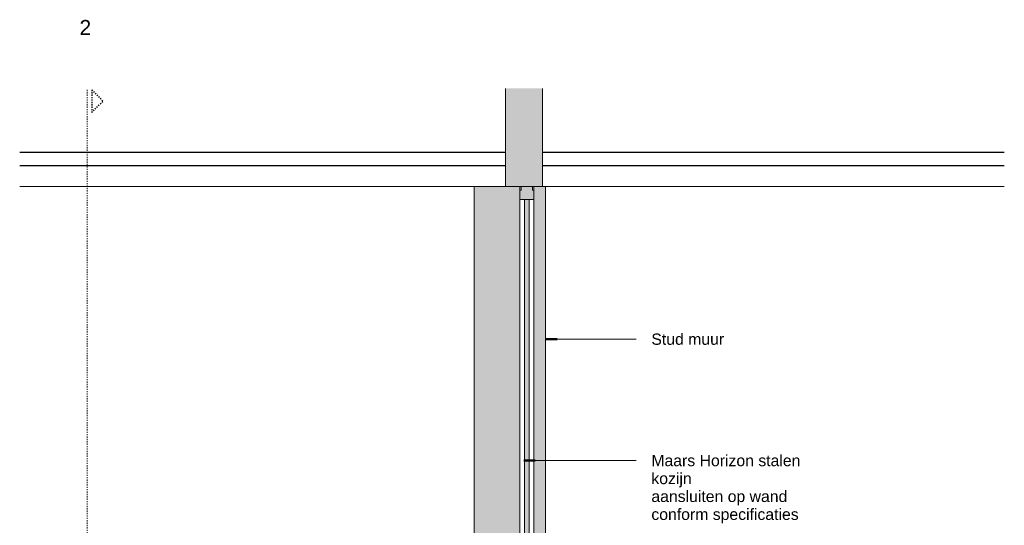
# Model space of a CAD drawing. Header units: millimetres. Extents: x -63106 to -34400, y -9418 to 31718.
# Tile 5 of 10: x -60261 to -57646, y 30285 to 31628. Entities that reach past the tile are written whole.
import ezdxf

# ---------------------------------------------------------------- set-up
doc = ezdxf.new("R2010")
doc.units = ezdxf.units.MM
doc.linetypes.add('Dash', pattern=[6.35, 3.175, -3.175])
for name, color, linetype, lineweight in [('A09-C---1', 8, 'Dash', 13), ('A09-C---2', 215, 'Dash', 25), ('A09-C---3', 8, 'Dash', 5), ('A09-NT--1', 10, 'Continuous', 50), ('A09-NT--2', 90, 'Continuous', 13), ('A09-NT--3', 7, 'Continuous', 13), ('A29-----1', 90, 'Continuous', 13), ('A31----', 140, 'Continuous', 5), ('A31-----1', 9, 'Continuous', 5), ('A31-----2', 140, 'Continuous', 18), ('A99----', 1, 'Continuous', 5), ('A99-----1', 1, 'Continuous', 13), ('A99-----2', 1, 'Continuous', 25), ('Detail Items-2', 255, 'Continuous', 5), ('Detail Items-4', 9, 'Continuous', 5), ('walls-1', 9, 'Continuous', 5)]:
    doc.layers.add(name, color=color, linetype=linetype, lineweight=lineweight)
doc.styles.add('Arial', font='arial.ttf', dxfattribs={"height": 40})
doc.styles.add('Arial_1', font='arial.ttf', dxfattribs={"height": 30})

# ---------------------------------------------------------------- blocks, each defined once
blk = doc.blocks.new('Rectangular Mullion - 00_maars_horizon_boven_profiel-18352504-Pantry Standard C - Section 2')
at = {"layer": 'A31-----1'}
blk.add_hatch(color=256, dxfattribs=at).paths.add_polyline_path([(-61826.9, 31150), (-61788.9, 31150), (-61788.9, 31175.5), (-61793.1, 31175.5), (-61793.1, 31185), (-61822.7, 31185), (-61822.7, 31175.5), (-61826.9, 31175.5), (-61826.9, 31150)])
at = {"layer": 'A31-----2'}
for p, q in [((-61822.7, 31175.5), (-61826.9, 31175.5)), ((-61822.7, 31185), (-61822.7, 31175.5)), ((-61793.1, 31175.5), (-61793.1, 31185)), ((-61788.9, 31175.5), (-61793.1, 31175.5)), ((-61826.9, 31150), (-61788.9, 31150))]:
    blk.add_line(p, q, dxfattribs=at)
blk = doc.blocks.new('Detail View - Detail - Detail Number-13476530-Pantry Standard C - Section 2')
at = {"layer": 'A09-C---2'}
for p, q in [((-62963.7, 31441.5), (-62933.7, 31411.5)), ((-62963.7, 31441.5), (-62963.7, 31381.5)), ((-62963.7, 31381.5), (-62933.7, 31411.5))]:
    blk.add_line(p, q, dxfattribs=at)

msp = doc.modelspace()

# ---------------------------------------------------------------- hatches: boundary and pattern name
at = {"layer": 'Detail Items-2'}
for points in [[(-59054, 28975.2), (-58933, 28975.2), (-58933, 31185), (-59054, 31185.2), (-59054, 29575.2)], [(-58895, 28975.2), (-58864, 28975.2), (-58864, 31185.2), (-58895, 31185), (-58895, 28984.5)]]:
    msp.add_hatch(color=256, dxfattribs=at).paths.add_polyline_path(points)
at = {"layer": 'Detail Items-4'}
msp.add_hatch(color=256, dxfattribs=at).paths.add_polyline_path([(-58899.2, 31185), (-58872.4, 31185.2), (-58872.4, 31445.6), (-58970.4, 31445.6), (-58970.4, 31185), (-58927.2, 31185)])
at = {"layer": 'walls-1'}
msp.add_hatch(color=256, dxfattribs=at).paths.add_polyline_path([(-58908, 29010), (-58908, 31150), (-58920, 31150), (-58920, 29010)])

# ---------------------------------------------------------------- linework, layer by layer
at = {"layer": 'A09-C---1'}
msp.add_line((-60081.9, 31441.5), (-60081.9, 27884.7), dxfattribs=at)
at = {"layer": 'A09-NT--1'}
for p, q in [((-58863.5, 30779.3), (-58833.5, 30779.3)), ((-58921.6, 30456.9), (-58891.6, 30456.9))]:
    msp.add_line(p, q, dxfattribs=at)
at = {"layer": 'A09-NT--2'}
for p, q in [((-58863.5, 30779.3), (-58623.2, 30779.3)), ((-58921.6, 30456.9), (-58623.2, 30456.9))]:
    msp.add_line(p, q, dxfattribs=at)
at = {"layer": 'A29-----1'}
for p, q in [((-58908, 31150), (-58920, 31150)), ((-58920, 31150), (-58920, 29010)), ((-58908, 29010), (-58908, 31150))]:
    msp.add_line(p, q, dxfattribs=at)
at = {"layer": 'A99----'}
for p, q in [((-58970.4, 31185.2), (-59054, 31185.2)), ((-59054, 31185.2), (-59054, 29935.2)), ((-58933, 28975.2), (-58933, 31185)), ((-58895, 31185), (-58895, 28975.2)), ((-58864, 31185.2), (-58872.4, 31185.2)), ((-58864, 28975.2), (-58864, 31185.2))]:
    msp.add_line(p, q, dxfattribs=at)
at = {"layer": 'A99-----1'}
for p, q in [((-58970.4, 31445.6), (-58970.4, 31185)), ((-58872.4, 31185), (-58872.4, 31445.6)), ((-60261, 31185), (-59054, 31185)), ((-58970.4, 31185), (-58872.4, 31185)), ((-58864, 31185), (-57645.8, 31185))]:
    msp.add_line(p, q, dxfattribs=at)
at = {"layer": 'A99-----2'}
for p, q in [((-58970.4, 31275), (-60261, 31275)), ((-57645.8, 31275), (-58872.4, 31275)), ((-58970.4, 31240), (-60261, 31240)), ((-57645.8, 31240), (-58872.4, 31240))]:
    msp.add_line(p, q, dxfattribs=at)

# ---------------------------------------------------------------- block references
at = {"layer": 'A09-C---2'}
msp.add_blockref('Detail View - Detail - Detail Number-13476530-Pantry Standard C - Section 2', (2894, 0), dxfattribs=at)
at = {"layer": 'A31----'}
msp.add_blockref('Rectangular Mullion - 00_maars_horizon_boven_profiel-18352504-Pantry Standard C - Section 2', (2894, 0), dxfattribs=at)

# ---------------------------------------------------------------- texts
at = {"layer": 'A09-C---3', "insert": (-60102.2, 31627.2), "char_height": 40, "width": 38.481, "attachment_point": 1, "style": 'Arial'}
msp.add_mtext('2', dxfattribs=at)
at = {"layer": 'A09-NT--3', "char_height": 30, "attachment_point": 1, "style": 'Arial_1', "bg_fill": 3, "box_fill_scale": 1.25, "bg_fill_color": 256, "bg_fill_true_color": 13158600, "bg_fill_transparency": 0}
for s, insert, width in [('Stud muur', (-58583.2, 30794.3), 237.299), ('Maars Horizon stalen ', (-58583.2, 30471.9), 482.616), ('kozijn ', (-58583.2, 30424.3), 142.7)]:
    msp.add_mtext(s, dxfattribs=dict(at, insert=insert, width=width))

# ---------------------------------------------------------------- next in the draw order: texts
at = {"layer": 'A09-NT--3', "insert": (-58583.2, 30376.7), "char_height": 30, "width": 448.945, "attachment_point": 1, "style": 'Arial_1', "bg_fill": 3, "box_fill_scale": 1.25, "bg_fill_color": 256, "bg_fill_true_color": 13158600, "bg_fill_transparency": 0}
msp.add_mtext('aansluiten op wand ', dxfattribs=at)

# ---------------------------------------------------------------- next in the draw order: texts
at = {"layer": 'A09-NT--3', "insert": (-58583.2, 30329.1), "char_height": 30, "width": 482.616, "attachment_point": 1, "style": 'Arial_1', "bg_fill": 3, "box_fill_scale": 1.25, "bg_fill_color": 256, "bg_fill_true_color": 13158600, "bg_fill_transparency": 0}
msp.add_mtext('conform specificaties ', dxfattribs=at)

doc.saveas('drawing.dxf')
